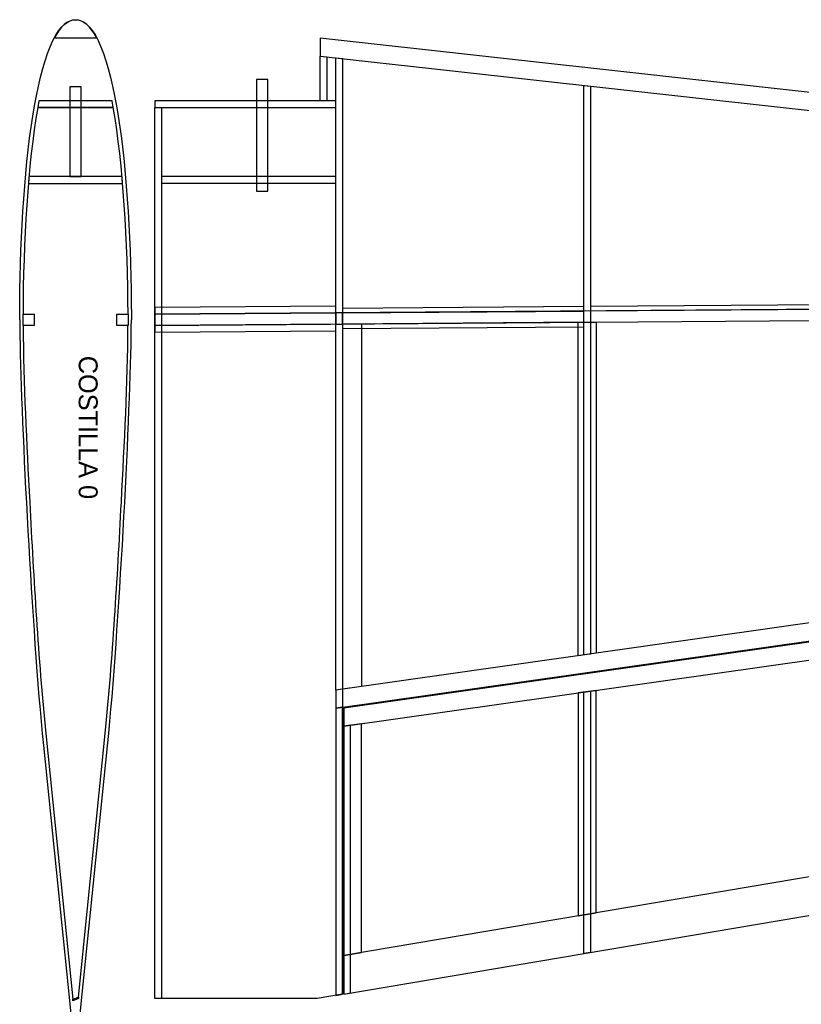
# Model space of a CAD drawing. Header units: centimetres. Extents: x -440 to 389, y -718 to 294.
# Tile 2 of 4: x -440 to -90, y -226 to 215. Entities that reach past the tile are written whole.
import ezdxf

# ---------------------------------------------------------------- set-up
doc = ezdxf.new("R2010")
doc.units = ezdxf.units.CM
doc.header["$MEASUREMENT"] = 0
doc.layers.add('Ala', color=7, linetype='Continuous')

msp = doc.modelspace()

# ---------------------------------------------------------------- linework, layer by layer
at = {"layer": 'Ala'}
for points in [[(-333.82, 138.05), (-328.82, 138.05), (-328.82, 188.05), (-333.82, 188.05), (-333.82, 138.05)], [(-376.32, 141.52), (-298.32, 141.52), (-298.32, 144.52), (-376.32, 144.52), (-376.32, 141.52)], [(-298.32, 78.5), (-295.32, 78.5), (-295.32, 83.5), (-298.32, 83.5), (-298.32, 78.5)]]:
    msp.add_lwpolyline(points, close=True, dxfattribs=at)
at = {"layer": 'Ala', "color": 3}
for points, knots in [([(-439.88, 80.41), (-439.88, 81.01), (-439.89, 81.59), (-439.89, 82.17), (-439.89, 82.17), (-439.84, 143.84), (-432.61, 214.78), (-414.89, 214.71), (-414.89, 214.71), (-397.17, 214.78), (-389.94, 143.84), (-389.89, 82.17), (-389.89, 82.17), (-389.89, 81.59), (-389.89, 81.01), (-389.89, 80.41)], [0, 0, 0, 0, 0.25, 0.25, 0.25, 0.25, 0.5, 0.5, 0.5, 0.5, 0.75, 0.75, 0.75, 0.75, 1, 1, 1, 1]), ([(-439.89, 80.41), (-439.72, 45.13), (-435.29, -42.67), (-430.32, -99.42), (-430.32, -99.42), (-430.32, -99.42), (-429.76, -104.89), (-429.76, -104.89), (-429.76, -104.89), (-429.76, -104.89), (-429.22, -110.26), (-429.22, -110.26), (-429.22, -110.26), (-429.22, -110.26), (-416.37, -236.09), (-416.37, -236.09), (-416.37, -236.09), (-416.37, -236.09), (-414.89, -236.09), (-414.89, -236.09), (-414.89, -236.09), (-414.89, -236.09), (-413.41, -236.09), (-413.41, -236.09), (-413.41, -236.09), (-413.41, -236.09), (-400.59, -110.33), (-400.59, -110.33), (-400.59, -110.33), (-400.59, -110.33), (-400.04, -104.89), (-400.04, -104.89), (-400.04, -104.89), (-400.04, -104.89), (-399.47, -99.33), (-399.47, -99.33), (-399.47, -99.33), (-394.5, -42.59), (-390.05, 45.13), (-389.89, 80.41)], [0, 0, 0, 0, 0.1, 0.1, 0.1, 0.1, 0.2, 0.2, 0.2, 0.2, 0.3, 0.3, 0.3, 0.3, 0.4, 0.4, 0.4, 0.4, 0.5, 0.5, 0.5, 0.5, 0.6, 0.6, 0.6, 0.6, 0.7, 0.7, 0.7, 0.7, 0.8, 0.8, 0.8, 0.8, 0.9, 0.9, 0.9, 0.9, 1, 1, 1, 1])]:
    msp.add_open_spline(points, degree=3, knots=knots, dxfattribs=at)
at = {"layer": 'Ala', "color": 254}
for points in [[(-424.37, 206.71), (-421.63, 211.83), (-418.48, 214.72), (-414.88, 214.71), (-414.88, 214.71), (-411.28, 214.72), (-408.12, 211.83), (-405.39, 206.71), (-405.39, 206.71), (-405.39, 206.71), (-422.92, 206.71), (-422.92, 206.71), (-422.92, 206.71), (-422.92, 206.71), (-424.37, 206.71), (-424.37, 206.71)], [(-433.39, 77.91), (-433.39, 77.91), (-433.39, 82.91), (-433.39, 82.91), (-433.39, 82.91), (-433.39, 82.91), (-438.39, 82.91), (-438.39, 82.91), (-438.39, 82.91), (-438.39, 82.91), (-438.39, 77.91), (-438.39, 77.91), (-438.39, 77.91), (-438.39, 77.91), (-433.39, 77.91), (-433.39, 77.91)], [(-391.39, 77.91), (-391.39, 77.91), (-391.39, 82.91), (-391.39, 82.91), (-391.39, 82.91), (-391.39, 82.91), (-396.39, 82.91), (-396.39, 82.91), (-396.39, 82.91), (-396.39, 82.91), (-396.39, 77.91), (-396.39, 77.91), (-396.39, 77.91), (-396.39, 77.91), (-391.39, 77.91), (-391.39, 77.91)]]:
    msp.add_open_spline(points, degree=3, knots=[0, 0, 0, 0, 0.25, 0.25, 0.25, 0.25, 0.5, 0.5, 0.5, 0.5, 0.75, 0.75, 0.75, 0.75, 1, 1, 1, 1], dxfattribs=at)
at = {"layer": 'Ala'}
for points, knots in [([(367.68, 123.78), (367.68, 123.78), (-305.32, 198.45), (-305.32, 198.45), (-305.32, 198.45), (-305.32, 198.45), (-305.32, 206.5), (-305.32, 206.5), (-305.32, 206.5), (-305.32, 206.5), (367.68, 131.83), (367.68, 131.83), (367.68, 131.83), (367.68, 131.83), (367.68, 123.78), (367.68, 123.78)], [0, 0, 0, 0, 0.25, 0.25, 0.25, 0.25, 0.5, 0.5, 0.5, 0.5, 0.75, 0.75, 0.75, 0.75, 1, 1, 1, 1]), ([(-305.32, 178.5), (-305.32, 178.5), (-302.32, 178.5), (-302.32, 178.5), (-302.32, 178.5), (-302.32, 178.5), (-302.32, 198.12), (-302.32, 198.12), (-302.32, 198.12), (-302.32, 198.12), (-305.32, 198.45), (-305.32, 198.45), (-305.32, 198.45), (-305.32, 198.45), (-305.32, 178.5), (-305.32, 178.5)], [0, 0, 0, 0, 0.25, 0.25, 0.25, 0.25, 0.5, 0.5, 0.5, 0.5, 0.75, 0.75, 0.75, 0.75, 1, 1, 1, 1]), ([(-295.32, -85), (-295.32, -85), (-295.32, 197.34), (-295.32, 197.34), (-295.32, 197.34), (-295.32, 197.34), (-298.32, 197.67), (-298.32, 197.67), (-298.32, 197.67), (-298.32, 197.67), (-298.32, -85.42), (-298.32, -85.42), (-298.32, -85.42), (-298.32, -85.42), (-295.32, -85), (-295.32, -85)], [0, 0, 0, 0, 0.25, 0.25, 0.25, 0.25, 0.5, 0.5, 0.5, 0.5, 0.75, 0.75, 0.75, 0.75, 1, 1, 1, 1]), ([(-184.32, -69.24), (-184.32, -69.24), (-184.32, 185.02), (-184.32, 185.02), (-184.32, 185.02), (-184.32, 185.02), (-187.32, 185.36), (-187.32, 185.36), (-187.32, 185.36), (-187.32, 185.36), (-187.32, -69.66), (-187.32, -69.66), (-187.32, -69.66), (-187.32, -69.66), (-184.32, -69.24), (-184.32, -69.24)], [0, 0, 0, 0, 0.25, 0.25, 0.25, 0.25, 0.5, 0.5, 0.5, 0.5, 0.75, 0.75, 0.75, 0.75, 1, 1, 1, 1]), ([(-412.39, 184.79), (-412.39, 184.79), (-412.39, 144.51), (-412.39, 144.51), (-412.39, 144.51), (-412.39, 144.51), (-417.39, 144.51), (-417.39, 144.51), (-417.39, 144.51), (-417.39, 144.51), (-417.39, 184.79), (-417.39, 184.79), (-417.39, 184.79), (-417.39, 184.79), (-412.39, 184.79), (-412.39, 184.79)], [0, 0, 0, 0, 0.25, 0.25, 0.25, 0.25, 0.5, 0.5, 0.5, 0.5, 0.75, 0.75, 0.75, 0.75, 1, 1, 1, 1]), ([(-398.51, 178.51), (-398.51, 178.51), (-397.98, 175.51), (-397.98, 175.51), (-397.98, 175.51), (-397.98, 175.51), (-431.81, 175.51), (-431.81, 175.51), (-431.81, 175.51), (-431.81, 175.51), (-431.26, 178.51), (-431.26, 178.51), (-431.26, 178.51), (-431.26, 178.51), (-398.51, 178.51), (-398.51, 178.51)], [0, 0, 0, 0, 0.25, 0.25, 0.25, 0.25, 0.5, 0.5, 0.5, 0.5, 0.75, 0.75, 0.75, 0.75, 1, 1, 1, 1]), ([(-298.32, 175.5), (-298.32, 175.5), (-379.33, 175.5), (-379.33, 175.5), (-379.33, 175.5), (-379.33, 175.5), (-379.33, 178.5), (-379.33, 178.5), (-379.33, 178.5), (-379.33, 178.5), (-298.32, 178.5), (-298.32, 178.5), (-298.32, 178.5), (-298.32, 178.5), (-298.32, 175.5), (-298.32, 175.5)], [0, 0, 0, 0, 0.25, 0.25, 0.25, 0.25, 0.5, 0.5, 0.5, 0.5, 0.75, 0.75, 0.75, 0.75, 1, 1, 1, 1]), ([(-376.32, -223.5), (-376.32, -223.5), (-376.32, 175.5), (-376.32, 175.5), (-376.32, 175.5), (-376.32, 175.5), (-379.33, 175.5), (-379.33, 175.5), (-379.33, 175.5), (-379.33, 175.5), (-379.33, -223.5), (-379.33, -223.5), (-379.33, -223.5), (-379.33, -223.5), (-376.32, -223.5), (-376.32, -223.5)], [0, 0, 0, 0, 0.25, 0.25, 0.25, 0.25, 0.5, 0.5, 0.5, 0.5, 0.75, 0.75, 0.75, 0.75, 1, 1, 1, 1]), ([(-394.06, 144.51), (-394.06, 144.51), (-393.79, 141.51), (-393.79, 141.51), (-393.79, 141.51), (-393.79, 141.51), (-435.99, 141.51), (-435.99, 141.51), (-435.99, 141.51), (-435.99, 141.51), (-435.73, 144.51), (-435.73, 144.51), (-435.73, 144.51), (-435.73, 144.51), (-394.06, 144.51), (-394.06, 144.51)], [0, 0, 0, 0, 0.25, 0.25, 0.25, 0.25, 0.5, 0.5, 0.5, 0.5, 0.75, 0.75, 0.75, 0.75, 1, 1, 1, 1]), ([(367.68, 83.5), (367.68, 83.5), (-379.33, 77.89), (-379.33, 77.89), (-379.33, 77.89), (-379.33, 77.89), (-379.33, 82.89), (-379.33, 82.89), (-379.33, 82.89), (-379.33, 82.89), (367.68, 88.5), (367.68, 88.5), (367.68, 88.5), (367.68, 88.5), (367.68, 83.5), (367.68, 83.5)], [0, 0, 0, 0, 0.25, 0.25, 0.25, 0.25, 0.5, 0.5, 0.5, 0.5, 0.75, 0.75, 0.75, 0.75, 1, 1, 1, 1]), ([(-379.33, 85.9), (-379.33, 85.9), (-298.32, 86.5), (-298.32, 86.5), (-298.32, 86.5), (-298.32, 86.5), (-298.3, 83.5), (-298.3, 83.5), (-298.3, 83.5), (-298.3, 83.5), (-379.31, 82.9), (-379.31, 82.9), (-379.31, 82.9), (-379.31, 82.9), (-379.33, 85.9), (-379.33, 85.9)], [0, 0, 0, 0, 0.25, 0.25, 0.25, 0.25, 0.5, 0.5, 0.5, 0.5, 0.75, 0.75, 0.75, 0.75, 1, 1, 1, 1]), ([(-295.32, 85.52), (-295.32, 85.52), (-187.33, 86.34), (-187.33, 86.34), (-187.33, 86.34), (-187.33, 86.34), (-187.32, 84.34), (-187.32, 84.34), (-187.32, 84.34), (-187.32, 84.34), (-295.3, 83.52), (-295.3, 83.52), (-295.3, 83.52), (-295.3, 83.52), (-295.32, 85.52), (-295.32, 85.52)], [0, 0, 0, 0, 0.25, 0.25, 0.25, 0.25, 0.5, 0.5, 0.5, 0.5, 0.75, 0.75, 0.75, 0.75, 1, 1, 1, 1]), ([(-184.32, 86.36), (-184.32, 86.36), (-79.33, 87.17), (-79.33, 87.17), (-79.33, 87.17), (-79.33, 87.17), (-79.32, 85.17), (-79.32, 85.17), (-79.32, 85.17), (-79.32, 85.17), (-184.3, 84.36), (-184.3, 84.36), (-184.3, 84.36), (-184.3, 84.36), (-184.32, 86.36), (-184.32, 86.36)], [0, 0, 0, 0, 0.25, 0.25, 0.25, 0.25, 0.5, 0.5, 0.5, 0.5, 0.75, 0.75, 0.75, 0.75, 1, 1, 1, 1]), ([(-181.82, 79.37), (-181.82, 79.37), (-189.82, 79.31), (-189.82, 79.31), (-189.82, 79.31), (-189.82, 79.31), (-189.82, -70.02), (-189.82, -70.02), (-189.82, -70.02), (-189.82, -70.02), (-181.82, -68.88), (-181.82, -68.88), (-181.82, -68.88), (-181.82, -68.88), (-181.82, 79.37), (-181.82, 79.37)], [0, 0, 0, 0, 0.25, 0.25, 0.25, 0.25, 0.5, 0.5, 0.5, 0.5, 0.75, 0.75, 0.75, 0.75, 1, 1, 1, 1]), ([(-379.33, -223.5), (-379.33, -223.5), (-306.65, -223.5), (-306.65, -223.5), (-306.65, -223.5), (-306.65, -223.5), (-295.32, -221.59), (-295.32, -221.59), (-295.32, -221.59), (-295.32, -221.59), (-295.32, -85), (-295.32, -85), (-295.32, -85), (-295.32, -85), (-286.82, -83.79), (-286.82, -83.79), (-286.82, -83.79), (-286.82, -83.79), (-286.82, 78.58), (-286.82, 78.58), (-286.82, 78.58), (-286.82, 78.58), (-379.33, 77.89), (-379.33, 77.89), (-379.33, 77.89), (-379.33, 77.89), (-379.33, -223.5), (-379.33, -223.5)], [0, 0, 0, 0, 0.142857, 0.142857, 0.142857, 0.142857, 0.285714, 0.285714, 0.285714, 0.285714, 0.428571, 0.428571, 0.428571, 0.428571, 0.571429, 0.571429, 0.571429, 0.571429, 0.714286, 0.714286, 0.714286, 0.714286, 0.857143, 0.857143, 0.857143, 0.857143, 1, 1, 1, 1]), ([(-379.33, 77.88), (-379.33, 77.88), (-298.32, 78.47), (-298.32, 78.47), (-298.32, 78.47), (-298.32, 78.47), (-298.3, 75.47), (-298.3, 75.47), (-298.3, 75.47), (-298.3, 75.47), (-379.31, 74.88), (-379.31, 74.88), (-379.31, 74.88), (-379.31, 74.88), (-379.33, 77.88), (-379.33, 77.88)], [0, 0, 0, 0, 0.25, 0.25, 0.25, 0.25, 0.5, 0.5, 0.5, 0.5, 0.75, 0.75, 0.75, 0.75, 1, 1, 1, 1]), ([(-295.32, 78.51), (-295.32, 78.51), (-187.33, 79.32), (-187.33, 79.32), (-187.33, 79.32), (-187.33, 79.32), (-187.32, 77.32), (-187.32, 77.32), (-187.32, 77.32), (-187.32, 77.32), (-295.3, 76.51), (-295.3, 76.51), (-295.3, 76.51), (-295.3, 76.51), (-295.32, 78.51), (-295.32, 78.51)], [0, 0, 0, 0, 0.25, 0.25, 0.25, 0.25, 0.5, 0.5, 0.5, 0.5, 0.75, 0.75, 0.75, 0.75, 1, 1, 1, 1]), ([(367.68, 1.07), (367.68, 1.07), (-298.32, -93.5), (-298.32, -93.5), (-298.32, -93.5), (-298.32, -93.5), (-298.32, -85.42), (-298.32, -85.42), (-298.32, -85.42), (-298.32, -85.42), (367.68, 9.15), (367.68, 9.15), (367.68, 9.15), (367.68, 9.15), (367.68, 1.07), (367.68, 1.07)], [0, 0, 0, 0, 0.25, 0.25, 0.25, 0.25, 0.5, 0.5, 0.5, 0.5, 0.75, 0.75, 0.75, 0.75, 1, 1, 1, 1]), ([(367.68, -7.51), (367.68, -7.51), (-294.82, -101.59), (-294.82, -101.59), (-294.82, -101.59), (-294.82, -101.59), (-294.82, -93.51), (-294.82, -93.51), (-294.82, -93.51), (-294.82, -93.51), (367.68, 0.57), (367.68, 0.57), (367.68, 0.57), (367.68, 0.57), (367.68, -7.51), (367.68, -7.51)], [0, 0, 0, 0, 0.25, 0.25, 0.25, 0.25, 0.5, 0.5, 0.5, 0.5, 0.75, 0.75, 0.75, 0.75, 1, 1, 1, 1]), ([(-189.82, -86.68), (-189.82, -86.68), (-181.82, -85.54), (-181.82, -85.54), (-181.82, -85.54), (-181.82, -85.54), (-181.82, -185.16), (-181.82, -185.16), (-181.82, -185.16), (-181.82, -185.16), (-189.82, -186.51), (-189.82, -186.51), (-189.82, -186.51), (-189.82, -186.51), (-189.82, -86.68), (-189.82, -86.68)], [0, 0, 0, 0, 0.25, 0.25, 0.25, 0.25, 0.5, 0.5, 0.5, 0.5, 0.75, 0.75, 0.75, 0.75, 1, 1, 1, 1]), ([(-184.32, -202.82), (-184.32, -202.82), (-184.32, -85.9), (-184.32, -85.9), (-184.32, -85.9), (-184.32, -85.9), (-187.32, -86.32), (-187.32, -86.32), (-187.32, -86.32), (-187.32, -86.32), (-187.32, -203.33), (-187.32, -203.33), (-187.32, -203.33), (-187.32, -203.33), (-184.32, -202.82), (-184.32, -202.82)], [0, 0, 0, 0, 0.25, 0.25, 0.25, 0.25, 0.5, 0.5, 0.5, 0.5, 0.75, 0.75, 0.75, 0.75, 1, 1, 1, 1]), ([(367.68, -109.51), (367.68, -109.51), (-294.82, -221.5), (-294.82, -221.5), (-294.82, -221.5), (-294.82, -221.5), (-294.82, -204.26), (-294.82, -204.26), (-294.82, -204.26), (-294.82, -204.26), (367.68, -92.27), (367.68, -92.27), (367.68, -92.27), (367.68, -92.27), (367.68, -109.51), (367.68, -109.51)], [0, 0, 0, 0, 0.25, 0.25, 0.25, 0.25, 0.5, 0.5, 0.5, 0.5, 0.75, 0.75, 0.75, 0.75, 1, 1, 1, 1]), ([(-298.32, -222.09), (-298.32, -222.09), (-298.32, -93.5), (-298.32, -93.5), (-298.32, -93.5), (-298.32, -93.5), (-295.32, -93.08), (-295.32, -93.08), (-295.32, -93.08), (-295.32, -93.08), (-295.32, -221.59), (-295.32, -221.59), (-295.32, -221.59), (-295.32, -221.59), (-298.32, -222.09), (-298.32, -222.09)], [0, 0, 0, 0, 0.25, 0.25, 0.25, 0.25, 0.5, 0.5, 0.5, 0.5, 0.75, 0.75, 0.75, 0.75, 1, 1, 1, 1]), ([(-294.82, -101.59), (-294.82, -101.59), (-286.82, -100.45), (-286.82, -100.45), (-286.82, -100.45), (-286.82, -100.45), (-286.82, -202.91), (-286.82, -202.91), (-286.82, -202.91), (-286.82, -202.91), (-294.82, -204.26), (-294.82, -204.26), (-294.82, -204.26), (-294.82, -204.26), (-294.82, -101.59), (-294.82, -101.59)], [0, 0, 0, 0, 0.25, 0.25, 0.25, 0.25, 0.5, 0.5, 0.5, 0.5, 0.75, 0.75, 0.75, 0.75, 1, 1, 1, 1]), ([(-294.82, -101.59), (-294.82, -101.59), (-291.82, -101.16), (-291.82, -101.16), (-291.82, -101.16), (-291.82, -101.16), (-291.82, -221), (-291.82, -221), (-291.82, -221), (-291.82, -221), (-294.82, -221.5), (-294.82, -221.5), (-294.82, -221.5), (-294.82, -221.5), (-294.82, -101.59), (-294.82, -101.59)], [0, 0, 0, 0, 0.25, 0.25, 0.25, 0.25, 0.5, 0.5, 0.5, 0.5, 0.75, 0.75, 0.75, 0.75, 1, 1, 1, 1]), ([(-413.54, -222.82), (-413.54, -222.82), (-416.14, -223.83), (-416.14, -223.83), (-416.14, -223.83), (-416.14, -223.83), (-416.07, -224.45), (-416.07, -224.45), (-416.07, -224.45), (-416.07, -224.45), (-413.61, -223.49), (-413.61, -223.49), (-413.61, -223.49), (-413.61, -223.49), (-413.54, -222.82), (-413.54, -222.82)], [0, 0, 0, 0, 0.25, 0.25, 0.25, 0.25, 0.5, 0.5, 0.5, 0.5, 0.75, 0.75, 0.75, 0.75, 1, 1, 1, 1])]:
    msp.add_open_spline(points, degree=3, knots=knots, dxfattribs=at)
at = {"layer": 'Ala', "color": 1}
msp.add_open_spline([(-396.39, 77.91), (-396.39, 77.91), (-396.39, 77.91), (-396.39, 77.91), (-396.39, 77.91), (-396.39, 77.91), (-391.4, 77.92), (-391.4, 77.92), (-391.4, 77.92), (-391.59, 51.72), (-392.99, 25.24), (-394.36, -1.24), (-394.36, -1.24), (-396.16, -35.98), (-398.28, -70.74), (-401.55, -104.89), (-401.55, -104.89), (-401.55, -104.89), (-413.54, -222.82), (-413.54, -222.82), (-413.54, -222.82), (-413.54, -222.82), (-416.14, -223.83), (-416.14, -223.83), (-416.14, -223.83), (-416.14, -223.83), (-428.25, -104.89), (-428.25, -104.89), (-428.25, -104.89), (-431.53, -70.74), (-433.62, -35.99), (-435.41, -1.24), (-435.41, -1.24), (-436.78, 25.23), (-438.18, 51.71), (-438.37, 77.9), (-438.37, 77.9), (-438.37, 77.9), (-433.39, 77.91), (-433.39, 77.91), (-433.39, 77.91), (-433.39, 77.91), (-433.39, 82.91), (-433.39, 82.91), (-433.39, 82.91), (-433.39, 82.91), (-438.39, 82.91), (-438.39, 82.91), (-438.39, 82.91), (-438.33, 115.22), (-436.22, 150), (-431.81, 175.5), (-431.81, 175.5), (-431.81, 175.5), (-397.98, 175.5), (-397.98, 175.5), (-397.98, 175.5), (-393.56, 150), (-391.45, 115.21), (-391.39, 82.9), (-391.39, 82.9), (-391.39, 82.9), (-396.39, 82.91), (-396.39, 82.91), (-396.39, 82.91), (-396.39, 82.91), (-396.39, 77.91), (-396.39, 77.91)], degree=3, knots=[0, 0, 0, 0, 0.058824, 0.058824, 0.058824, 0.058824, 0.117647, 0.117647, 0.117647, 0.117647, 0.176471, 0.176471, 0.176471, 0.176471, 0.235294, 0.235294, 0.235294, 0.235294, 0.294118, 0.294118, 0.294118, 0.294118, 0.352941, 0.352941, 0.352941, 0.352941, 0.411765, 0.411765, 0.411765, 0.411765, 0.470588, 0.470588, 0.470588, 0.470588, 0.529412, 0.529412, 0.529412, 0.529412, 0.588235, 0.588235, 0.588235, 0.588235, 0.647059, 0.647059, 0.647059, 0.647059, 0.705882, 0.705882, 0.705882, 0.705882, 0.764706, 0.764706, 0.764706, 0.764706, 0.823529, 0.823529, 0.823529, 0.823529, 0.882353, 0.882353, 0.882353, 0.882353, 0.941176, 0.941176, 0.941176, 0.941176, 1, 1, 1, 1], dxfattribs=at)

# ---------------------------------------------------------------- texts
at = {"layer": 'Ala', "insert": (-404.99, 64.31), "char_height": 8.4667, "attachment_point": 1, "rotation": 270}
msp.add_mtext('\\fAvantGarde Bk BT;COSTILLA 0', dxfattribs=at)

doc.saveas('drawing.dxf')
